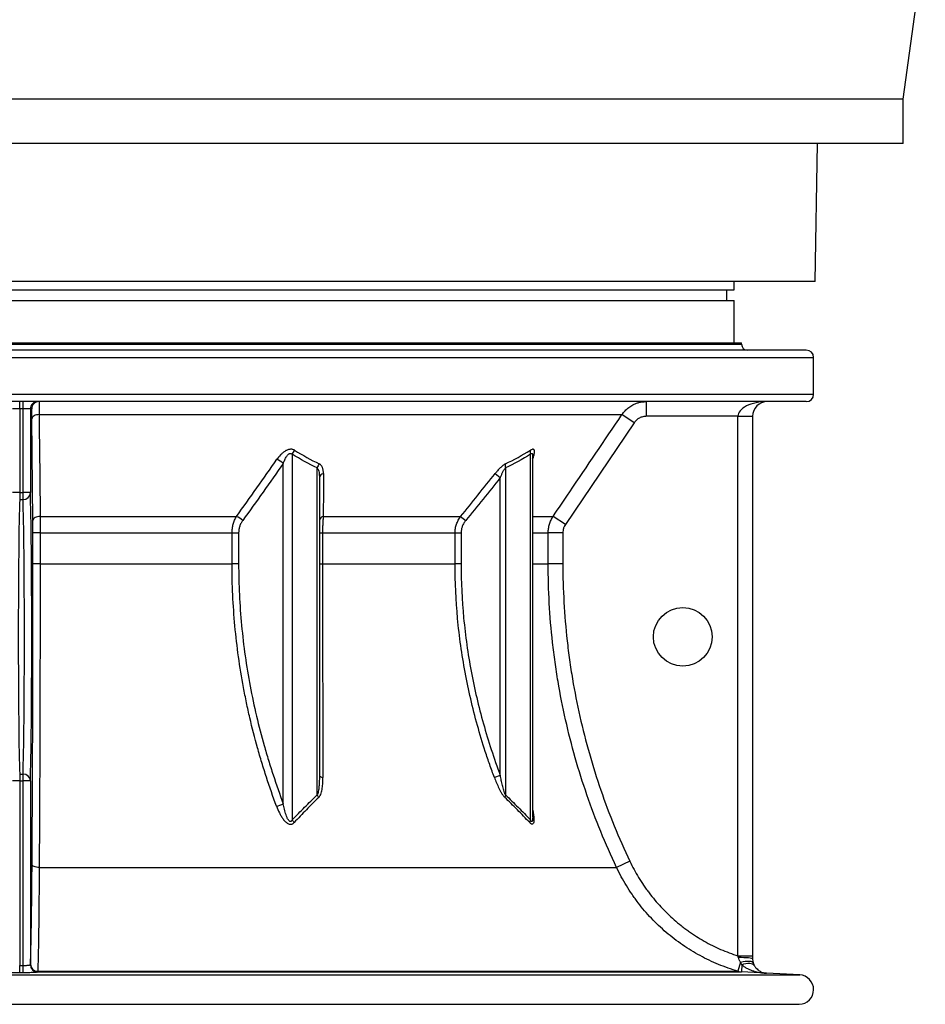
# Model space of a CAD drawing. Header units: millimetres. Extents: x 2016 to 3246, y 695 to 4145.
# Tile 2 of 8: x 2630 to 3246, y 695 to 1365. Entities that reach past the tile are written whole.
import ezdxf

# ---------------------------------------------------------------- set-up
doc = ezdxf.new("R2010")
doc.units = ezdxf.units.MM

msp = doc.modelspace()

# ---------------------------------------------------------------- linework, layer by layer
at = {"color": 7, "linetype": 'Continuous', "lineweight": 25}
for p, q in [((3230.92, 1311.1), (3245.92, 1421.1)), ((3230.92, 1311.1), (2030.92, 1311.1)), ((3230.92, 1281.1), (3230.92, 1311.1)), ((3230.92, 1281.1), (2030.92, 1281.1)), ((3170.92, 1187.21), (3172.55, 1281.1)), ((3170.92, 1187.21), (2090.92, 1187.21)), ((3115.92, 1181.41), (3115.92, 1187.21)), ((2145.92, 1181.41), (3115.92, 1181.41)), ((3110.92, 1174.11), (3110.92, 1181.41)), ((2145.92, 1174.11), (3115.92, 1174.11)), ((3115.92, 1145.41), (3115.92, 1174.11)), ((2140.92, 1145.41), (3120.92, 1145.41)), ((3120.92, 1144.41), (3120.92, 1145.41)), ((3164.92, 1140.41), (2096.92, 1140.41)), ((3169.92, 1110.41), (3169.92, 1135.41)), ((3164.92, 1105.41), (2096.92, 1105.41)), ((2629.79, 1100.41), (2629.79, 1105.41)), ((2632.04, 1100.41), (2632.04, 1105.41)), ((3056.13, 1095.41), (3056.13, 1105.41)), ((2629.79, 1100.41), (2624.79, 1100.41)), ((2632.04, 1100.41), (2629.79, 1100.41)), ((2629.79, 1100.41), (2629.79, 1043.49)), ((2637.04, 1100.41), (2632.04, 1100.41)), ((2632.04, 1043.49), (2632.04, 1100.41)), ((2637.04, 1100.41), (2637.04, 1043.49)), ((2637.98, 1100.41), (2637.04, 1100.41)), ((2638.8, 1024.56), (2638.15, 1093.8)), ((2643.03, 1096.6), (3039.55, 1096.6)), ((3047.83, 1091), (3039.55, 1096.6)), ((3118.42, 1095.41), (3056.13, 1095.41)), ((3118.42, 1095.41), (3128.42, 1095.41)), ((3118.42, 728.35), (3118.42, 1095.41)), ((3128.42, 1095.41), (3128.42, 728.35)), ((3047.83, 1091), (3001.03, 1021.77)), ((2815.18, 1069.56), (2815.18, 820.85)), ((2977.34, 820.85), (2977.34, 1069.56)), ((2978.8, 1068.49), (2978.8, 1068.5)), ((2978.8, 822.68), (2978.8, 1068.47)), ((2809.14, 831.83), (2809.14, 1063.42)), ((2832.21, 837.81), (2832.21, 1060.26)), ((2960.3, 1060.26), (2960.3, 837.81)), ((2833.68, 1053.68), (2833.68, 851.17)), ((2953.27, 1056.47), (2956.76, 1053.68)), ((2956.76, 851.17), (2956.76, 1053.68)), ((2629.79, 1043.49), (2624.79, 1043.49)), ((2629.79, 1043.49), (2629.79, 1038.82)), ((2629.79, 1043.49), (2632.04, 1043.49)), ((2629.79, 1038.82), (2632.04, 1038.82)), ((2632.04, 1038.82), (2632.04, 1043.49)), ((2637.04, 1043.49), (2632.04, 1043.49)), ((2643.66, 1027.36), (2777.33, 1027.36)), ((2836.33, 1027.36), (2929.8, 1027.36)), ((2929.8, 1027.36), (2933.22, 1024.56)), ((3001.03, 1021.77), (2992.76, 1027.36)), ((2638.84, 995.15), (2638.84, 1016.18)), ((2643.66, 1016.18), (2638.84, 1016.18)), ((2643.66, 1016.18), (2643.66, 995.15)), ((2643.66, 1016.18), (2774.26, 1016.18)), ((2774.26, 995.15), (2774.26, 1016.18)), ((2774.26, 1016.18), (2778.75, 1016.18)), ((2778.75, 1016.18), (2778.75, 995.15)), ((2833.68, 1016.18), (2835.83, 1016.18)), ((2835.83, 1016.18), (2925.99, 1016.18)), ((2835.83, 1016.18), (2835.83, 995.15)), ((2925.99, 995.15), (2925.99, 1016.18)), ((2925.99, 1016.18), (2930.1, 1016.18)), ((2930.1, 1016.18), (2930.1, 995.15)), ((2989.34, 995.15), (2989.34, 1016.18)), ((2999.32, 1016.18), (2989.34, 1016.18)), ((2999.32, 1016.18), (2999.32, 995.15)), ((2643.66, 995.15), (2638.84, 995.15)), ((2643.66, 995.15), (2774.26, 995.15)), ((2778.75, 995.15), (2774.26, 995.15)), ((2833.68, 995.15), (2835.83, 995.15)), ((2835.83, 995.15), (2925.99, 995.15)), ((2930.1, 995.15), (2925.99, 995.15)), ((2999.32, 995.15), (2989.34, 995.15)), ((2629.79, 852.01), (2629.79, 847.34)), ((2629.79, 852.01), (2632.04, 852.01)), ((2632.04, 847.34), (2632.04, 852.01)), ((2956.76, 851.17), (2952.74, 849.67)), ((2629.79, 847.34), (2624.79, 847.34)), ((2629.79, 847.34), (2632.04, 847.34)), ((2629.79, 847.34), (2629.79, 721.86)), ((2632.04, 721.86), (2632.04, 847.34)), ((2637.04, 847.34), (2632.04, 847.34)), ((2637.04, 847.34), (2637.04, 722.37)), ((3044.89, 792.79), (3035.86, 788.51)), ((2643.06, 788.51), (3035.86, 788.51)), ((3118.42, 728.35), (3128.42, 728.35)), ((3120.29, 724.1), (3118.45, 717.88)), ((2629.79, 716.86), (2629.79, 721.86)), ((2629.79, 721.86), (2632.04, 721.86)), ((2632.04, 716.86), (2629.79, 716.86)), ((2632.04, 716.86), (2632.04, 721.86)), ((2637.04, 722.37), (2637.07, 722.47)), ((2642.06, 717.48), (2642.04, 717.37)), ((2642.05, 717.88), (3118.45, 717.88)), ((2642.06, 717.48), (3120.76, 717.48)), ((3121.02, 722.34), (3120.76, 717.48)), ((3137.89, 716.58), (3120.76, 717.48)), ((3160.44, 715.43), (3137.89, 716.61)), ((2105.02, 695.41), (3156.82, 695.41))]:
    msp.add_line(p, q, dxfattribs=at)
at = {"color": 1, "linetype": 'Continuous', "lineweight": 25}
for p, q in [((2140.92, 1144.41), (3120.92, 1144.41)), ((2091.92, 1135.41), (3169.92, 1135.41)), ((2091.92, 1110.41), (3169.92, 1110.41)), ((2978.8, 1027.36), (2992.76, 1027.36)), ((2978.8, 1016.18), (2989.34, 1016.18)), ((2978.8, 995.15), (2989.34, 995.15)), ((2101.39, 715.43), (3160.44, 715.43)), ((2101.69, 695.45), (3160.14, 695.45))]:
    msp.add_line(p, q, dxfattribs=at)
at = {"color": 7, "linetype": 'Continuous', "lineweight": 25, "flags": 128}
for points in [[(2643.03, 1096.6), (2642.08, 1096.53), (2641.16, 1096.36), (2640.33, 1096.09), (2639.59, 1095.74), (2638.99, 1095.32), (2638.53, 1094.85), (2638.25, 1094.33), (2638.15, 1093.8)], [(2643.03, 1096.6), (2643.1, 1088.31), (2643.4, 1055.16), (2643.66, 1027.36)], [(2643.66, 1027.36), (2642.71, 1027.29), (2641.8, 1027.12), (2640.97, 1026.85), (2640.23, 1026.5), (2639.63, 1026.08), (2639.18, 1025.61), (2638.9, 1025.1), (2638.8, 1024.56)], [(2833.68, 851.17), (2833.72, 850.95), (2833.84, 850.73), (2834.05, 850.51), (2834.33, 850.31), (2834.68, 850.12), (2835.1, 849.95), (2835.58, 849.8), (2836.11, 849.67)], [(2643.06, 788.51), (2642.11, 788.57), (2641.2, 788.7), (2640.37, 788.9), (2639.63, 789.17), (2639.03, 789.49), (2638.58, 789.85), (2638.3, 790.24), (2638.2, 790.65)], [(3118.67, 727.39), (3120.58, 727.38), (3122.42, 727.33), (3124.1, 727.25), (3125.57, 727.16), (3126.78, 727.04), (3127.68, 726.9), (3128.23, 726.75), (3128.42, 726.6)], [(3120.29, 724.1), (3121.91, 724.45), (3123.45, 724.68), (3124.87, 724.81), (3126.13, 724.81), (3127.18, 724.69), (3128, 724.45), (3128.56, 724.11), (3128.86, 723.66)], [(3121.02, 722.34), (3122.49, 722.84), (3123.91, 723.18), (3125.25, 723.37), (3126.47, 723.39), (3127.54, 723.25), (3128.43, 722.95), (3129.12, 722.5), (3129.58, 721.91)]]:
    msp.add_lwpolyline(points, dxfattribs=at)
at = {"color": 7, "linetype": 'Continuous', "lineweight": 25}
msp.add_circle((3080.92, 945.41), 20, dxfattribs=at)
for centre, radius, start, end in [((3124.92, 1144.41), 4, 180, 270), ((3164.92, 1135.41), 5, 0, 90), ((2642.04, 1100.41), 5, 90.00279, 180.00279), ((2642.97, 1100.41), 5, 90.00279, 180.00279), ((3138.42, 1095.41), 10, 90, 180), ((3164.92, 1110.41), 5, 270, 0), ((2822.38, 1067.34), 7.54, 138.31152, 162.88734), ((2982.11, 1071.16), 5.03, 166.25212, 198.53902), ((2799.33, 1052.93), 14.36, 46.91128, 67.6676), ((2839.36, 1058.5), 7.36, 141.80093, 166.20969), ((2965.49, 1061.64), 5.37, 164.80246, 194.99019), ((2837.01, 1053.14), 3.38, 99.60538, 170.89883), ((2632.17, 1043.69), 4.87, 268.45013, 357.64943), ((2771.63, 1014.33), 14.22, 46.00992, 66.35151), ((2836.99, 1024.08), 3.35, 101.36725, 171.65639), ((2632.17, 847.14), 4.87, 2.35057, 91.54987), ((2839.17, 841.13), 7.7, 205.51704, 220.121), ((2964.97, 835.54), 5.19, 154.04848, 173.06951), ((2798.81, 852.6), 23.2, 284.29962, 296.44216), ((2822.18, 824.58), 7.93, 208.00489, 224.38155), ((2981.55, 818.54), 4.8, 151.26589, 174.19385), ((2642.04, 722.37), 5, 180.08542, 269.91982), ((2642.07, 722.48), 5, 180.08542, 269.91937), ((2642.01, 722.8), 4.92, 181.47761, 270.54775), ((3121.29, 727.44), 9.98, 253.49957, 266.99582), ((3159.92, 705.45), 10, 271.2688, 87), ((3156.82, 845.41), 150, 270, 271.2688)]:
    msp.add_arc(centre, radius, start, end, dxfattribs=at)
for centre, major_axis, ratio, start_param, end_param in [((3138.42, 1095.41), (20, 0), 0.5, 1.570796, 3.141593), ((2630.31, 945.41), (0, 100), 0.014662, 0.365207, 2.776385), ((2631.52, 945.41), (0, 100), 0.014662, 3.5068, 5.917978), ((2636.52, 945.41), (0, 105), 0.013964, 3.5068, 5.917978)]:
    msp.add_ellipse(centre, major_axis=major_axis, ratio=ratio, start_param=start_param, end_param=end_param, dxfattribs=at)
for points, knots in [([(2642.97, 1105.41), (2642.98, 1105.41), (2642.99, 1105.21), (2642.99, 1104.72), (2642.99, 1104.61), (2643, 1104.37), (2643, 1104.23), (2643, 1103.79), (2643, 1103.45), (2643.01, 1102.69), (2643.01, 1102.27), (2643.01, 1101.34), (2643.01, 1100.82), (2643.02, 1099.19), (2643.02, 1097.96), (2643.03, 1096.6)], [0, 0, 0, 0, 0.25, 0.25, 0.3125, 0.3125, 0.375, 0.375, 0.5, 0.5, 0.625, 0.625, 0.75, 0.75, 1, 1, 1, 1]), ([(3051.05, 1104.71), (3051.72, 1104.89), (3053.39, 1105.32), (3055.11, 1105.38), (3056.13, 1105.41)], [0, 0, 0, 0, 0.40584, 1, 1, 1, 1]), ([(2638.15, 1093.8), (2638.14, 1094.82), (2638.13, 1095.74), (2638.11, 1096.97), (2638.1, 1097.36), (2638.09, 1098.06), (2638.08, 1098.37), (2638.07, 1098.94), (2638.06, 1099.2), (2638.05, 1099.53), (2638.04, 1099.63), (2638.03, 1099.81), (2638.03, 1099.9), (2638.01, 1100.26), (2637.99, 1100.41), (2637.98, 1100.41)], [0, 0, 0, 0, 0.25, 0.25, 0.375, 0.375, 0.5, 0.5, 0.625, 0.625, 0.6875, 0.6875, 0.75, 0.75, 1, 1, 1, 1]), ([(2992.76, 1027.36), (2996.49, 1032.88), (3000.23, 1038.41), (3003.96, 1043.93), (3015.82, 1061.48), (3027.69, 1079.04), (3039.55, 1096.6)], [0, 0, 0, 0, 0.02, 0.02, 0.02, 0.0835637, 0.0835637, 0.0835637, 0.0835637]), ([(3056.13, 1095.41), (3055.31, 1095.41), (3054.5, 1095.31), (3053.31, 1095.02), (3052.92, 1094.89), (3052.16, 1094.6), (3051.79, 1094.43), (3051.07, 1094.05), (3050.72, 1093.84), (3050.05, 1093.37), (3049.73, 1093.11), (3048.82, 1092.3), (3048.29, 1091.69), (3047.83, 1091)], [0, 0, 0, 0, 0.25, 0.25, 0.375, 0.375, 0.5, 0.5, 0.625, 0.625, 0.75, 0.75, 1, 1, 1, 1]), ([(2816.75, 1072.35), (2816.54, 1072.48), (2816.32, 1072.6), (2815.84, 1072.78), (2815.58, 1072.86), (2815.05, 1072.96), (2814.78, 1072.99), (2814.21, 1073.01), (2813.91, 1072.99), (2813.32, 1072.91), (2813.02, 1072.85), (2812.42, 1072.68), (2812.12, 1072.58), (2811.53, 1072.34), (2811.24, 1072.2), (2810.67, 1071.91), (2810.39, 1071.74), (2809.57, 1071.22), (2809.05, 1070.83), (2808.06, 1070), (2807.59, 1069.56), (2806.27, 1068.19), (2805.49, 1067.22), (2804.79, 1066.21)], [0, 0, 0, 0, 0.0625, 0.0625, 0.125, 0.125, 0.1875, 0.1875, 0.25, 0.25, 0.3125, 0.3125, 0.375, 0.375, 0.4375, 0.4375, 0.5, 0.5, 0.625, 0.625, 0.75, 0.75, 1, 1, 1, 1]), ([(2978.75, 1066.21), (2978.96, 1066.72), (2979.15, 1067.21), (2979.48, 1068.19), (2979.63, 1068.66), (2979.88, 1069.57), (2979.97, 1070.01), (2980.1, 1070.83), (2980.12, 1071.23), (2980.1, 1071.74), (2980.08, 1071.91), (2980.01, 1072.2), (2979.96, 1072.34), (2979.84, 1072.58), (2979.76, 1072.68), (2979.57, 1072.85), (2979.46, 1072.91), (2979.21, 1072.99), (2979.07, 1073.01), (2978.76, 1072.99), (2978.59, 1072.96), (2978.04, 1072.8), (2977.65, 1072.61), (2977.22, 1072.35)], [0, 0, 0, 0, 0.125, 0.125, 0.25, 0.25, 0.375, 0.375, 0.5, 0.5, 0.5625, 0.5625, 0.625, 0.625, 0.6875, 0.6875, 0.75, 0.75, 0.8125, 0.8125, 0.875, 0.875, 1, 1, 1, 1]), ([(2809.14, 1063.42), (2809.43, 1064.22), (2809.74, 1065.02), (2810.27, 1066.2), (2810.46, 1066.59), (2810.87, 1067.35), (2811.09, 1067.73), (2811.45, 1068.27), (2811.58, 1068.45), (2811.84, 1068.8), (2811.98, 1068.97), (2812.27, 1069.29), (2812.43, 1069.44), (2812.75, 1069.72), (2812.93, 1069.85), (2813.21, 1070.01), (2813.3, 1070.05), (2813.49, 1070.13), (2813.59, 1070.16), (2813.79, 1070.2), (2813.89, 1070.21), (2814.09, 1070.2), (2814.18, 1070.19), (2814.45, 1070.13), (2814.63, 1070.04), (2814.93, 1069.83), (2815.06, 1069.7), (2815.18, 1069.56)], [0, 0, 0, 0, 0.25, 0.25, 0.375, 0.375, 0.5, 0.5, 0.5625, 0.5625, 0.625, 0.625, 0.6875, 0.6875, 0.75, 0.75, 0.78125, 0.78125, 0.8125, 0.8125, 0.84375, 0.84375, 0.875, 0.875, 0.9375, 0.9375, 1, 1, 1, 1]), ([(2832.21, 1060.26), (2832.41, 1060.07), (2832.56, 1059.85), (2832.82, 1059.38), (2832.92, 1059.12), (2833.2, 1058.33), (2833.33, 1057.78), (2833.52, 1056.63), (2833.58, 1056.05), (2833.66, 1054.87), (2833.68, 1054.28), (2833.68, 1053.68)], [0, 0, 0, 0, 0.125, 0.125, 0.25, 0.25, 0.5, 0.5, 0.75, 0.75, 1, 1, 1, 1]), ([(2836.45, 1056.47), (2836.45, 1057.15), (2836.41, 1057.81), (2836.27, 1058.76), (2836.21, 1059.08), (2836.06, 1059.69), (2835.97, 1059.99), (2835.76, 1060.57), (2835.63, 1060.85), (2835.35, 1061.39), (2835.18, 1061.65), (2834.62, 1062.36), (2834.16, 1062.77), (2833.58, 1063.05)], [0, 0, 0, 0, 0.25, 0.25, 0.375, 0.375, 0.5, 0.5, 0.625, 0.625, 0.75, 0.75, 1, 1, 1, 1]), ([(2960.31, 1063.05), (2960.01, 1062.91), (2959.72, 1062.74), (2959.11, 1062.34), (2958.81, 1062.12), (2957.88, 1061.4), (2957.28, 1060.86), (2956.07, 1059.69), (2955.49, 1059.08), (2954.36, 1057.8), (2953.81, 1057.15), (2953.27, 1056.47)], [0, 0, 0, 0, 0.125, 0.125, 0.25, 0.25, 0.5, 0.5, 0.75, 0.75, 1, 1, 1, 1]), ([(2956.76, 1053.68), (2957, 1054.28), (2957.25, 1054.87), (2957.77, 1056.05), (2958.04, 1056.63), (2958.62, 1057.77), (2958.92, 1058.33), (2959.41, 1059.12), (2959.58, 1059.38), (2959.93, 1059.85), (2960.11, 1060.07), (2960.3, 1060.26)], [0, 0, 0, 0, 0.25, 0.25, 0.5, 0.5, 0.75, 0.75, 0.875, 0.875, 1, 1, 1, 1]), ([(2643.66, 1027.36), (2643.66, 1026.53), (2643.66, 1025.68), (2643.66, 1023.9), (2643.66, 1022.99), (2643.66, 1021.57), (2643.66, 1021.08), (2643.66, 1020.11), (2643.66, 1019.63), (2643.66, 1018.16), (2643.66, 1017.17), (2643.66, 1016.18)], [0, 0, 0, 0, 0.25, 0.25, 0.5, 0.5, 0.625, 0.625, 0.75, 0.75, 1, 1, 1, 1]), ([(2774.26, 1016.18), (2774.26, 1017.19), (2774.33, 1018.19), (2774.59, 1020.16), (2774.79, 1021.13), (2775.19, 1022.56), (2775.34, 1023.03), (2775.67, 1023.95), (2775.84, 1024.4), (2776.41, 1025.72), (2776.85, 1026.56), (2777.33, 1027.36)], [0, 0, 0, 0, 0.25, 0.25, 0.5, 0.5, 0.625, 0.625, 0.75, 0.75, 1, 1, 1, 1]), ([(2836.33, 1027.36), (2836.25, 1026.55), (2836.18, 1025.71), (2836.06, 1023.95), (2836, 1023.04), (2835.94, 1021.61), (2835.92, 1021.12), (2835.88, 1020.15), (2835.87, 1019.66), (2835.84, 1018.19), (2835.83, 1017.19), (2835.83, 1016.18)], [0, 0, 0, 0, 0.25, 0.25, 0.5, 0.5, 0.625, 0.625, 0.75, 0.75, 1, 1, 1, 1]), ([(2925.99, 1016.18), (2925.99, 1017.19), (2926.08, 1018.19), (2926.41, 1020.15), (2926.66, 1021.12), (2927.32, 1023.03), (2927.72, 1023.95), (2928.66, 1025.71), (2929.2, 1026.55), (2929.8, 1027.36)], [0, 0, 0, 0, 0.25, 0.25, 0.5, 0.5, 0.75, 0.75, 1, 1, 1, 1]), ([(2989.34, 1016.18), (2989.34, 1017.17), (2989.41, 1018.16), (2989.71, 1020.1), (2989.92, 1021.06), (2990.35, 1022.48), (2990.52, 1022.96), (2990.88, 1023.88), (2991.07, 1024.34), (2991.71, 1025.67), (2992.2, 1026.53), (2992.76, 1027.36)], [0, 0, 0, 0, 0.25, 0.25, 0.5, 0.5, 0.625, 0.625, 0.75, 0.75, 1, 1, 1, 1]), ([(2638.84, 1016.18), (2638.84, 1016.92), (2638.84, 1017.67), (2638.83, 1018.77), (2638.83, 1019.13), (2638.83, 1019.86), (2638.83, 1020.22), (2638.82, 1021.99), (2638.81, 1023.33), (2638.8, 1024.56)], [0, 0, 0, 0, 0.25, 0.25, 0.375, 0.375, 0.5, 0.5, 1, 1, 1, 1]), ([(2781.51, 1024.56), (2781.08, 1023.97), (2780.7, 1023.35), (2780.02, 1022.05), (2779.72, 1021.36), (2779.24, 1019.93), (2779.06, 1019.2), (2778.81, 1017.71), (2778.75, 1016.95), (2778.75, 1016.18)], [0, 0, 0, 0, 0.25, 0.25, 0.5, 0.5, 0.75, 0.75, 1, 1, 1, 1]), ([(2933.22, 1024.56), (2932.73, 1023.97), (2932.3, 1023.35), (2931.53, 1022.04), (2931.2, 1021.36), (2930.66, 1019.92), (2930.45, 1019.19), (2930.17, 1017.7), (2930.1, 1016.95), (2930.1, 1016.18)], [0, 0, 0, 0, 0.25, 0.25, 0.5, 0.5, 0.75, 0.75, 1, 1, 1, 1]), ([(3001.03, 1021.77), (3000.75, 1021.36), (3000.51, 1020.93), (3000.19, 1020.26), (3000.09, 1020.03), (2999.91, 1019.57), (2999.83, 1019.33), (2999.46, 1018.15), (2999.32, 1017.17), (2999.32, 1016.18)], [0, 0, 0, 0, 0.25, 0.25, 0.375, 0.375, 0.5, 0.5, 1, 1, 1, 1]), ([(2638.2, 790.65), (2638.22, 794.67), (2638.25, 798.72), (2638.29, 804.84), (2638.3, 806.88), (2638.32, 810.98), (2638.33, 813.04), (2638.39, 823.34), (2638.44, 831.63), (2638.56, 856.65), (2638.62, 873.52), (2638.73, 907.63), (2638.77, 924.87), (2638.82, 959.72), (2638.84, 977.34), (2638.84, 995.15)], [0, 0, 0, 0, 0.0625, 0.0625, 0.09375, 0.09375, 0.125, 0.125, 0.25, 0.25, 0.5, 0.5, 0.75, 0.75, 1, 1, 1, 1]), ([(2643.66, 995.15), (2643.66, 977.15), (2643.65, 959.35), (2643.6, 924.13), (2643.56, 906.71), (2643.46, 872.25), (2643.4, 855.2), (2643.29, 829.92), (2643.24, 821.55), (2643.19, 811.14), (2643.18, 809.06), (2643.16, 804.91), (2643.14, 802.85), (2643.11, 796.67), (2643.08, 792.58), (2643.06, 788.51)], [0, 0, 0, 0, 0.25, 0.25, 0.5, 0.5, 0.75, 0.75, 0.875, 0.875, 0.90625, 0.90625, 0.9375, 0.9375, 1, 1, 1, 1]), ([(2804.54, 830.12), (2802.11, 836.63), (2799.82, 843.21), (2796.58, 853.16), (2795.53, 856.5), (2793.51, 863.19), (2792.53, 866.55), (2789.71, 876.66), (2787.97, 883.46), (2785.59, 893.72), (2784.83, 897.15), (2783.39, 904.04), (2782.7, 907.51), (2779.48, 924.83), (2777.53, 938.78), (2774.92, 966.84), (2774.26, 980.95), (2774.26, 995.15)], [0, 0, 0, 0, 0.125, 0.125, 0.1875, 0.1875, 0.25, 0.25, 0.375, 0.375, 0.4375, 0.4375, 0.5, 0.5, 0.75, 0.75, 1, 1, 1, 1]), ([(2778.75, 995.15), (2778.75, 981), (2779.43, 966.99), (2782.06, 939.24), (2784.02, 925.49), (2789.15, 898.25), (2792.33, 884.76), (2797.05, 868.05), (2798.03, 864.72), (2800.07, 858.06), (2801.12, 854.74), (2804.39, 844.84), (2806.7, 838.3), (2809.14, 831.83)], [0, 0, 0, 0, 0.25, 0.25, 0.5, 0.5, 0.75, 0.75, 0.8125, 0.8125, 0.875, 0.875, 1, 1, 1, 1]), ([(2835.83, 995.15), (2835.83, 988.94), (2835.83, 982.72), (2835.83, 970.31), (2835.84, 964.11), (2835.85, 954.84), (2835.85, 951.75), (2835.86, 945.58), (2835.87, 942.49), (2835.88, 933.27), (2835.89, 927.16), (2835.93, 908.92), (2835.96, 896.89), (2836.03, 873.09), (2836.07, 861.32), (2836.11, 849.67)], [0, 0, 0, 0, 0.125, 0.125, 0.25, 0.25, 0.3125, 0.3125, 0.375, 0.375, 0.5, 0.5, 0.75, 0.75, 1, 1, 1, 1]), ([(2952.74, 849.67), (2951.65, 852.6), (2950.59, 855.54), (2948.54, 861.44), (2947.54, 864.39), (2944.66, 873.27), (2942.87, 879.21), (2937.89, 897.11), (2935.09, 909.13), (2930.59, 933.37), (2928.88, 945.59), (2926.58, 970.22), (2925.99, 982.64), (2925.99, 995.15)], [0, 0, 0, 0, 0.0625, 0.0625, 0.125, 0.125, 0.25, 0.25, 0.5, 0.5, 0.75, 0.75, 1, 1, 1, 1]), ([(2930.1, 995.15), (2930.1, 982.74), (2930.69, 970.44), (2932.99, 946.05), (2934.69, 933.96), (2939.19, 909.97), (2941.97, 898.07), (2948.59, 874.48), (2952.42, 862.78), (2956.76, 851.17)], [0, 0, 0, 0, 0.25, 0.25, 0.5, 0.5, 0.75, 0.75, 1, 1, 1, 1]), ([(3035.86, 788.51), (3028.19, 804.69), (3021.49, 821.15), (3009.94, 854.61), (3005.1, 871.62), (2999.24, 897.55), (2997.52, 906.26), (2995.3, 919.44), (2994.62, 923.84), (2993.38, 932.7), (2992.82, 937.14), (2991.33, 950.48), (2990.59, 959.4), (2989.59, 977.26), (2989.34, 986.2), (2989.34, 995.15)], [0, 0, 0, 0, 0.25, 0.25, 0.5, 0.5, 0.625, 0.625, 0.6875, 0.6875, 0.75, 0.75, 0.875, 0.875, 1, 1, 1, 1]), ([(2999.32, 995.15), (2999.32, 977.62), (3000.29, 960.15), (3002.48, 940.56), (3002.74, 938.38), (3003.29, 934.04), (3003.58, 931.86), (3004.49, 925.36), (3005.15, 921.04), (3007.33, 908.14), (3009.01, 899.6), (3014.75, 874.2), (3019.49, 857.54), (3030.8, 824.76), (3037.37, 808.63), (3044.89, 792.79)], [0, 0, 0, 0, 0.25, 0.25, 0.28125, 0.28125, 0.3125, 0.3125, 0.375, 0.375, 0.5, 0.5, 0.75, 0.75, 1, 1, 1, 1]), ([(2833.68, 851.17), (2833.68, 850.03), (2833.66, 848.88), (2833.6, 846.6), (2833.55, 845.47), (2833.42, 843.77), (2833.37, 843.21), (2833.25, 842.09), (2833.18, 841.53), (2833, 840.43), (2832.9, 839.88), (2832.7, 839.08), (2832.62, 838.82), (2832.44, 838.3), (2832.34, 838.05), (2832.21, 837.81)], [0, 0, 0, 0, 0.25, 0.25, 0.5, 0.5, 0.625, 0.625, 0.75, 0.75, 0.875, 0.875, 0.9375, 0.9375, 1, 1, 1, 1]), ([(2960.3, 837.81), (2960.17, 838.05), (2960.06, 838.3), (2959.85, 838.81), (2959.75, 839.08), (2959.46, 839.88), (2959.28, 840.43), (2958.78, 842.09), (2958.49, 843.21), (2957.94, 845.46), (2957.69, 846.6), (2957.21, 848.88), (2956.98, 850.03), (2956.76, 851.17)], [0, 0, 0, 0, 0.0625, 0.0625, 0.125, 0.125, 0.25, 0.25, 0.5, 0.5, 0.75, 0.75, 1, 1, 1, 1]), ([(2833.28, 836.17), (2833.47, 836.36), (2833.65, 836.57), (2833.97, 837.02), (2834.11, 837.25), (2834.5, 837.98), (2834.71, 838.5), (2835.07, 839.57), (2835.22, 840.13), (2835.48, 841.27), (2835.58, 841.85), (2835.85, 843.6), (2835.96, 844.8), (2836.09, 847.21), (2836.12, 848.43), (2836.11, 849.67)], [0, 0, 0, 0, 0.0625, 0.0625, 0.125, 0.125, 0.25, 0.25, 0.375, 0.375, 0.5, 0.5, 0.75, 0.75, 1, 1, 1, 1]), ([(2952.74, 849.67), (2953.2, 848.43), (2953.69, 847.21), (2954.71, 844.78), (2955.24, 843.59), (2956.09, 841.84), (2956.39, 841.27), (2957, 840.14), (2957.31, 839.59), (2957.81, 838.78), (2957.98, 838.51), (2958.32, 837.99), (2958.5, 837.73), (2958.86, 837.24), (2959.05, 837.01), (2959.42, 836.57), (2959.62, 836.36), (2959.81, 836.17)], [0, 0, 0, 0, 0.25, 0.25, 0.5, 0.5, 0.625, 0.625, 0.75, 0.75, 0.8125, 0.8125, 0.875, 0.875, 0.9375, 0.9375, 1, 1, 1, 1]), ([(2815.18, 820.85), (2817.97, 823.77), (2820.79, 826.65), (2826.46, 832.31), (2829.32, 835.1), (2832.21, 837.81)], [0, 0, 0, 0, 0.5, 0.5, 1, 1, 1, 1]), ([(2960.3, 837.81), (2963.19, 835.1), (2966.05, 832.31), (2971.73, 826.65), (2974.54, 823.77), (2977.34, 820.85)], [0, 0, 0, 0, 0.5, 0.5, 1, 1, 1, 1]), ([(2815.18, 820.85), (2815.05, 820.59), (2814.9, 820.34), (2814.62, 820.02), (2814.51, 819.92), (2814.26, 819.79), (2814.12, 819.74), (2813.84, 819.74), (2813.69, 819.78), (2813.42, 819.92), (2813.29, 820.01), (2812.94, 820.33), (2812.74, 820.59), (2812.38, 821.12), (2812.23, 821.4), (2811.93, 821.97), (2811.8, 822.26), (2811.42, 823.15), (2811.19, 823.76), (2810.58, 825.58), (2810.24, 826.82), (2809.64, 829.32), (2809.38, 830.57), (2809.14, 831.83)], [0, 0, 0, 0, 0.0625, 0.0625, 0.09375, 0.09375, 0.125, 0.125, 0.15625, 0.15625, 0.1875, 0.1875, 0.25, 0.25, 0.3125, 0.3125, 0.375, 0.375, 0.5, 0.5, 0.75, 0.75, 1, 1, 1, 1]), ([(2833.28, 836.17), (2830.43, 833.42), (2827.61, 830.6), (2822.03, 824.88), (2819.26, 821.97), (2816.51, 819.03)], [0, 0, 0, 0, 0.5, 0.5, 1, 1, 1, 1]), ([(2976.77, 819.03), (2973.99, 821.97), (2971.19, 824.88), (2965.54, 830.6), (2962.69, 833.42), (2959.81, 836.17)], [0, 0, 0, 0, 0.5, 0.5, 1, 1, 1, 1]), ([(2804.54, 830.12), (2805.1, 828.61), (2805.73, 827.12), (2806.82, 824.95), (2807.21, 824.23), (2808.04, 822.83), (2808.49, 822.15), (2809.23, 821.17), (2809.48, 820.85), (2810.03, 820.23), (2810.31, 819.93), (2810.91, 819.37), (2811.22, 819.11), (2811.72, 818.76), (2811.89, 818.64), (2812.24, 818.44), (2812.41, 818.35), (2812.95, 818.11), (2813.33, 817.99), (2813.89, 817.91), (2814.07, 817.9), (2814.44, 817.92), (2814.61, 817.94), (2814.96, 818.02), (2815.12, 818.07), (2815.44, 818.21), (2815.59, 818.29), (2816.02, 818.56), (2816.28, 818.78), (2816.51, 819.03)], [0, 0, 0, 0, 0.25, 0.25, 0.375, 0.375, 0.5, 0.5, 0.5625, 0.5625, 0.625, 0.625, 0.6875, 0.6875, 0.71875, 0.71875, 0.75, 0.75, 0.8125, 0.8125, 0.84375, 0.84375, 0.875, 0.875, 0.90625, 0.90625, 0.9375, 0.9375, 1, 1, 1, 1]), ([(2637.09, 722.67), (2637.15, 723.95), (2637.21, 725.46), (2637.29, 728.05), (2637.32, 728.97), (2637.36, 730.43), (2637.38, 730.93), (2637.41, 731.96), (2637.42, 732.49), (2637.49, 735.17), (2637.54, 737.52), (2637.65, 742.58), (2637.69, 745.3), (2637.77, 749.67), (2637.79, 751.17), (2637.83, 754.27), (2637.86, 755.88), (2637.92, 760.79), (2637.96, 764.21), (2638.04, 771.3), (2638.07, 774.98), (2638.14, 782.61), (2638.17, 786.56), (2638.2, 790.65)], [0, 0, 0, 0, 0.125, 0.125, 0.1875, 0.1875, 0.21875, 0.21875, 0.25, 0.25, 0.375, 0.375, 0.5, 0.5, 0.5625, 0.5625, 0.625, 0.625, 0.75, 0.75, 0.875, 0.875, 1, 1, 1, 1]), ([(3044.89, 792.79), (3046.7, 788.97), (3048.69, 785.26), (3051.97, 779.87), (3053.11, 778.09), (3054.89, 775.48), (3055.5, 774.61), (3056.72, 772.9), (3057.35, 772.05), (3060.52, 767.87), (3063.21, 764.67), (3068.89, 758.58), (3071.88, 755.68), (3076.59, 751.55), (3078.2, 750.22), (3080.67, 748.27), (3081.5, 747.63), (3083.19, 746.36), (3084.04, 745.74), (3088.35, 742.69), (3091.88, 740.45), (3099.14, 736.34), (3102.87, 734.48), (3110.5, 731.13), (3114.41, 729.64), (3118.42, 728.35)], [0, 0, 0, 0, 0.125, 0.125, 0.1875, 0.1875, 0.21875, 0.21875, 0.25, 0.25, 0.375, 0.375, 0.5, 0.5, 0.5625, 0.5625, 0.59375, 0.59375, 0.625, 0.625, 0.75, 0.75, 0.875, 0.875, 1, 1, 1, 1]), ([(2643.06, 788.51), (2643.04, 784.26), (2643.01, 780.16), (2642.95, 772.24), (2642.92, 768.41), (2642.85, 761.04), (2642.82, 757.5), (2642.77, 753.24), (2642.76, 752.4), (2642.74, 750.74), (2642.73, 749.92), (2642.7, 747.5), (2642.68, 745.94), (2642.61, 741.4), (2642.57, 738.57), (2642.47, 733.31), (2642.43, 730.88), (2642.36, 728.09), (2642.35, 727.54), (2642.32, 726.48), (2642.31, 725.95), (2642.27, 724.43), (2642.25, 723.48), (2642.19, 721.68), (2642.16, 720.83), (2642.11, 719.27), (2642.08, 718.54), (2642.05, 717.88)], [0, 0, 0, 0, 0.125, 0.125, 0.25, 0.25, 0.375, 0.375, 0.40625, 0.40625, 0.4375, 0.4375, 0.5, 0.5, 0.625, 0.625, 0.75, 0.75, 0.78125, 0.78125, 0.8125, 0.8125, 0.875, 0.875, 0.9375, 0.9375, 1, 1, 1, 1]), ([(3118.45, 717.88), (3113.94, 719.21), (3109.54, 720.77), (3100.96, 724.32), (3096.78, 726.31), (3088.62, 730.74), (3084.65, 733.17), (3078.85, 737.14), (3076.95, 738.53), (3073.23, 741.38), (3071.42, 742.85), (3066.12, 747.38), (3062.75, 750.58), (3056.37, 757.3), (3053.35, 760.84), (3049.8, 765.47), (3049.1, 766.41), (3047.72, 768.3), (3047.05, 769.26), (3045.05, 772.17), (3043.78, 774.14), (3040.11, 780.14), (3037.88, 784.26), (3035.86, 788.51)], [0, 0, 0, 0, 0.125, 0.125, 0.25, 0.25, 0.375, 0.375, 0.4375, 0.4375, 0.5, 0.5, 0.625, 0.625, 0.75, 0.75, 0.78125, 0.78125, 0.8125, 0.8125, 0.875, 0.875, 1, 1, 1, 1]), ([(3120.29, 724.1), (3119.93, 724.6), (3119.61, 725.12), (3119.06, 726.21), (3118.83, 726.78), (3118.67, 727.39)], [0, 0, 0, 0, 0.5, 0.5, 1, 1, 1, 1]), ([(3128.42, 726.6), (3128.42, 726.06), (3128.46, 725.55), (3128.57, 724.82), (3128.62, 724.58), (3128.73, 724.11), (3128.79, 723.88), (3128.86, 723.66)], [0, 0, 0, 0, 0.5, 0.5, 0.75, 0.75, 1, 1, 1, 1]), ([(2629.79, 716.86), (2629.13, 716.86), (2628.49, 716.87), (2627.2, 716.88), (2626.58, 716.89), (2625.69, 716.91), (2625.39, 716.91), (2624.82, 716.93), (2624.54, 716.94), (2623.73, 716.97), (2623.23, 716.99), (2622.31, 717.03), (2621.88, 717.06), (2621.16, 717.12), (2620.85, 717.15), (2620.47, 717.19), (2620.35, 717.21), (2620.16, 717.24), (2620.08, 717.26), (2619.88, 717.31), (2619.8, 717.34), (2619.8, 717.37)], [0, 0, 0, 0, 0.125, 0.125, 0.25, 0.25, 0.3125, 0.3125, 0.375, 0.375, 0.5, 0.5, 0.625, 0.625, 0.75, 0.75, 0.8125, 0.8125, 0.875, 0.875, 1, 1, 1, 1]), ([(2632.04, 721.86), (2632.37, 721.86), (2632.69, 721.86), (2633.17, 721.87), (2633.33, 721.87), (2633.64, 721.88), (2633.79, 721.89), (2634.24, 721.91), (2634.53, 721.92), (2635.07, 721.96), (2635.33, 721.98), (2635.79, 722.03), (2635.99, 722.05), (2636.36, 722.11), (2636.51, 722.14), (2636.77, 722.2), (2636.87, 722.23), (2637, 722.3), (2637.04, 722.33), (2637.04, 722.37)], [0, 0, 0, 0, 0.125, 0.125, 0.1875, 0.1875, 0.25, 0.25, 0.375, 0.375, 0.5, 0.5, 0.625, 0.625, 0.75, 0.75, 0.875, 0.875, 1, 1, 1, 1]), ([(2642.04, 717.37), (2642.03, 717.34), (2641.95, 717.31), (2641.68, 717.24), (2641.49, 717.21), (2641.11, 717.16), (2640.97, 717.15), (2640.65, 717.12), (2640.48, 717.1), (2639.93, 717.06), (2639.52, 717.03), (2638.6, 716.99), (2638.09, 716.97), (2637.01, 716.93), (2636.44, 716.91), (2635.54, 716.89), (2635.23, 716.89), (2634.6, 716.88), (2634.29, 716.88), (2633.34, 716.87), (2632.7, 716.86), (2632.04, 716.86)], [0, 0, 0, 0, 0.125, 0.125, 0.25, 0.25, 0.3125, 0.3125, 0.375, 0.375, 0.5, 0.5, 0.625, 0.625, 0.75, 0.75, 0.8125, 0.8125, 0.875, 0.875, 1, 1, 1, 1]), ([(3121.02, 722.34), (3121.31, 722.08), (3121.61, 721.82), (3122.22, 721.35), (3122.53, 721.13), (3123.49, 720.49), (3124.16, 720.11), (3125.51, 719.43), (3126.21, 719.12), (3127.62, 718.57), (3128.33, 718.32), (3130.48, 717.66), (3131.95, 717.33), (3134.17, 716.95), (3134.91, 716.85), (3136.02, 716.72), (3136.4, 716.69), (3136.96, 716.64), (3137.14, 716.63), (3137.52, 716.6), (3137.7, 716.59), (3137.89, 716.58)], [0, 0, 0, 0, 0.0625, 0.0625, 0.125, 0.125, 0.25, 0.25, 0.375, 0.375, 0.5, 0.5, 0.75, 0.75, 0.875, 0.875, 0.9375, 0.9375, 0.96875, 0.96875, 1, 1, 1, 1]), ([(3129.58, 721.91), (3129.72, 721.65), (3129.86, 721.41), (3130.16, 720.95), (3130.31, 720.73), (3130.78, 720.12), (3131.1, 719.76), (3131.76, 719.11), (3132.1, 718.82), (3132.79, 718.31), (3133.14, 718.08), (3134.21, 717.48), (3134.93, 717.18), (3136.03, 716.86), (3136.4, 716.77), (3136.96, 716.68), (3137.15, 716.65), (3137.43, 716.62), (3137.52, 716.61), (3137.71, 716.59), (3137.8, 716.59), (3137.89, 716.58)], [0, 0, 0, 0, 0.0625, 0.0625, 0.125, 0.125, 0.25, 0.25, 0.375, 0.375, 0.5, 0.5, 0.75, 0.75, 0.875, 0.875, 0.9375, 0.9375, 0.96875, 0.96875, 1, 1, 1, 1])]:
    msp.add_open_spline(points, degree=3, knots=knots, dxfattribs=at)
at = {"color": 1, "linetype": 'Continuous', "lineweight": 25}
for points, knots in [([(3039.55, 1096.6), (3040.21, 1097.49), (3041.56, 1099.29), (3044.11, 1101.52), (3047, 1103.29), (3049.35, 1104.34), (3050.75, 1104.64), (3051.05, 1104.71)], [0, 0, 0, 0, 0.231058, 0.468822, 0.699778, 0.937425, 1, 1, 1, 1]), ([(2977.34, 1069.56), (2977.49, 1069.72), (2977.7, 1069.96), (2978.02, 1070.18), (2978.26, 1070.23), (2978.52, 1070.1), (2978.64, 1069.85), (2978.78, 1069.32), (2978.78, 1068.89), (2978.78, 1068.49)], [0, 0, 0, 0, 0.172419, 0.24324, 0.379483, 0.464748, 0.660937, 0.690836, 1, 1, 1, 1]), ([(2978.8, 827.5), (2978.84, 827.34), (2979.09, 826.14), (2979.43, 823.97), (2979.69, 821.35), (2979.63, 819.4), (2979.3, 818.3), (2978.77, 817.85), (2978.11, 817.94), (2977.41, 818.39), (2976.97, 818.83), (2976.77, 819.03)], [0, 0, 0, 0, 0.032363, 0.235624, 0.437361, 0.590969, 0.700557, 0.781375, 0.862413, 0.937733, 1, 1, 1, 1]), ([(2978.79, 822.67), (2978.79, 822.15), (2978.78, 821.24), (2978.65, 820.29), (2978.46, 819.88), (2978.33, 819.75), (2978.17, 819.73), (2977.93, 819.87), (2977.63, 820.27), (2977.43, 820.66), (2977.34, 820.85)], [0, 0, 0, 0, 0.290755, 0.504296, 0.581874, 0.633434, 0.69288, 0.752413, 0.878873, 1, 1, 1, 1])]:
    msp.add_open_spline(points, degree=3, knots=knots, dxfattribs=at)
at = {"color": 7, "linetype": 'Continuous', "lineweight": 25}
for points in [[(2816.75, 1072.35), (2822.28, 1068.97), (2827.89, 1065.85), (2833.58, 1063.05)], [(2960.31, 1063.05), (2966.02, 1065.85), (2971.66, 1068.97), (2977.22, 1072.35)], [(2777.33, 1027.36), (2786.58, 1040.22), (2795.72, 1053.18), (2804.79, 1066.21)], [(2832.21, 1060.26), (2826.45, 1063.05), (2820.78, 1066.17), (2815.18, 1069.56)], [(2977.34, 1069.56), (2971.74, 1066.17), (2966.06, 1063.05), (2960.3, 1060.26)], [(2809.14, 1063.42), (2800.02, 1050.38), (2790.82, 1037.42), (2781.51, 1024.56)], [(2836.45, 1056.47), (2836.41, 1046.73), (2836.37, 1037.02), (2836.33, 1027.36)], [(2929.8, 1027.36), (2937.68, 1037.02), (2945.5, 1046.73), (2953.27, 1056.47)], [(2956.76, 1053.68), (2948.97, 1043.93), (2941.12, 1034.22), (2933.22, 1024.56)], [(3118.67, 727.39), (3118.58, 727.71), (3118.5, 728.03), (3118.42, 728.35)], [(3121.02, 722.34), (3120.73, 722.88), (3120.48, 723.47), (3120.29, 724.1)], [(3128.42, 728.35), (3128.42, 727.77), (3128.42, 727.18), (3128.42, 726.6)], [(3128.86, 723.66), (3129.06, 722.99), (3129.31, 722.42), (3129.58, 721.91)], [(2637.07, 722.47), (2637.08, 722.49), (2637.08, 722.56), (2637.09, 722.67)], [(2642.05, 717.88), (2642.06, 717.65), (2642.06, 717.52), (2642.06, 717.48)]]:
    msp.add_open_spline(points, degree=3, dxfattribs=at)
at = {"color": 1, "linetype": 'Continuous', "lineweight": 25}
msp.add_open_spline([(3137.89, 716.61), (3137.89, 716.61), (3137.89, 716.6), (3137.89, 716.58)], degree=3, dxfattribs=at)

doc.saveas('drawing.dxf')
